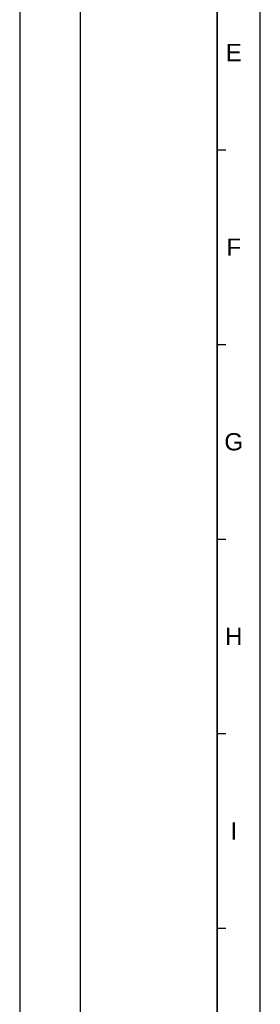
# Model space of a CAD drawing. Extents: x 0 to 1189, y 0 to 841.
# Tile 35 of 36: x 1106 to 1189, y 191 to 533. Entities that reach past the tile are written whole.
import ezdxf
from ezdxf.enums import TextEntityAlignment as Align

# ---------------------------------------------------------------- set-up
doc = ezdxf.new("R2010")
doc.units = 0
doc.header["$LTSCALE"] = 65.395
doc.header["$MEASUREMENT"] = 0
doc.layers.get('0').update_dxf_attribs({"linetype": 'CONTINUOUS'})
doc.styles.add('TEXTSTYLE_2', font='arial.ttf')

msp = doc.modelspace()

# ---------------------------------------------------------------- linework, layer by layer
at = {"color": 4, "linetype": 'Continuous'}
msp.add_line((1189, 0), (1189, 841), dxfattribs=at)
at = {"color": 3, "linetype": 'Continuous'}
for p, q in [((1105.5, 826), (1105.5, 90)), ((1126.5, 826), (1126.5, 90)), ((1174, 826), (1174, 90)), ((1174, 15), (1174, 826)), ((1174, 488.08333), (1177, 488.08333)), ((1174, 420.5), (1177, 420.5)), ((1174, 352.91667), (1177, 352.91667)), ((1174, 285.33333), (1177, 285.33333)), ((1174, 217.75), (1177, 217.75))]:
    msp.add_line(p, q, dxfattribs=at)

# ---------------------------------------------------------------- texts
at = {"color": 1, "linetype": 'Continuous', "style": 'TEXTSTYLE_2'}
for s, p in [('E', (1179.77576, 518.85779)), ('F', (1179.77576, 451.27446)), ('G', (1179.77576, 383.69113)), ('H', (1179.77576, 316.10779)), ('I', (1179.77576, 248.52446))]:
    msp.add_text(s, height=6, dxfattribs=at).set_placement(p, align=Align.CENTER)

doc.saveas('drawing.dxf')
